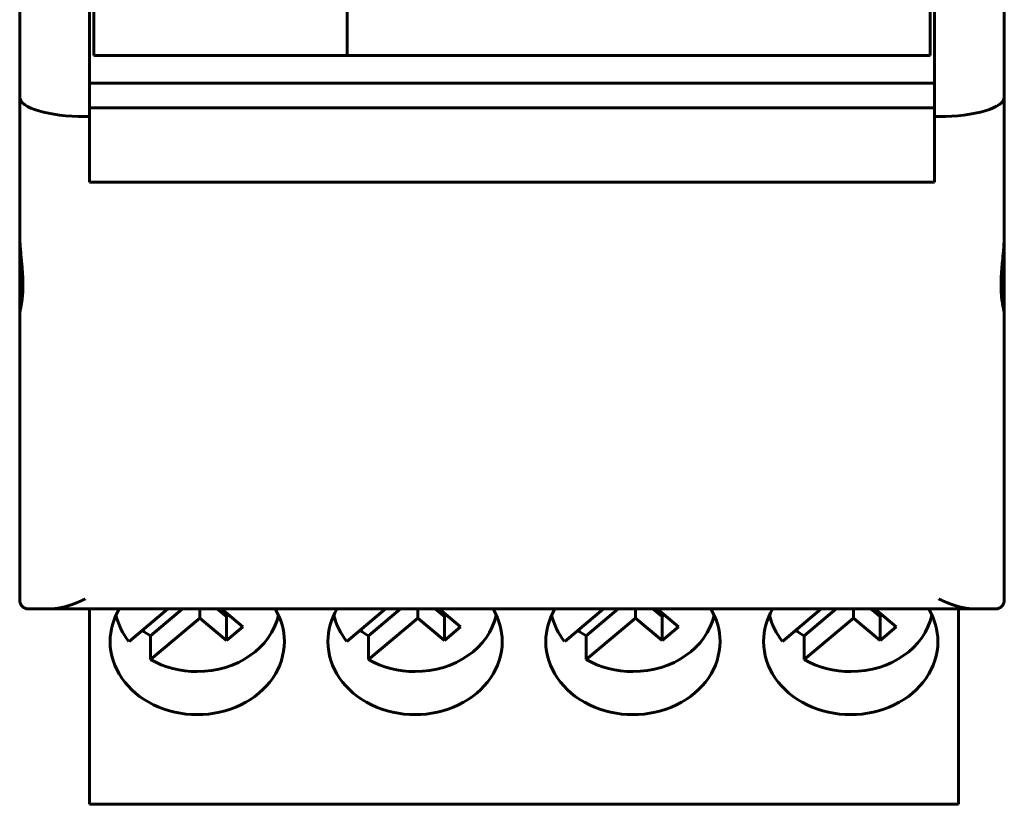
# Model space of a CAD drawing. Header units: millimetres. Extents: x -13 to 16, y -56 to 52.
# Tile 1 of 9: x -7 to 16, y -56 to -38. Entities that reach past the tile are written whole.
import ezdxf

# ---------------------------------------------------------------- set-up
doc = ezdxf.new("R2010")
doc.units = ezdxf.units.MM
doc.linetypes.add('K5LT_BASIC', pattern=[0])

msp = doc.modelspace()

# ---------------------------------------------------------------- linework, layer by layer
at = {"color": 150, "linetype": 'K5LT_BASIC', "lineweight": 60, "true_color": 0x0080ff}
for p, q in [((-5.116, -16.016), (-5.116, -38.416)), ((14.084, -38.416), (14.084, -16.016)), ((-6.816, -39.372), (-6.816, -33.017)), ((15.784, -39.372), (15.784, -33.017)), ((-5.216, -34.937), (-5.216, -39.816)), ((14.184, -34.937), (14.184, -39.816)), ((0.698, -38.416), (0.698, -37.416)), ((-5.116, -38.416), (14.084, -38.416)), ((-5.216, -39.05), (14.184, -39.05)), ((-6.816, -39.372), (-6.816, -42.516)), ((15.784, -39.372), (15.784, -42.516)), ((-5.216, -39.615), (14.184, -39.615)), ((-5.216, -39.816), (-5.316, -39.816)), ((-5.216, -39.816), (-5.216, -41.326)), ((14.184, -39.816), (14.284, -39.816)), ((14.184, -39.816), (14.184, -41.326)), ((-5.216, -41.326), (14.184, -41.326)), ((-6.816, -44.341), (-6.816, -42.516)), ((15.784, -44.341), (15.784, -42.516)), ((-6.816, -50.916), (-6.816, -44.341)), ((15.784, -44.341), (15.784, -50.916)), ((-6.111, -51.116), (-6.616, -51.116)), ((-6.111, -51.116), (-6.066, -51.116)), ((-6.111, -51.116), (-5.566, -51.116)), ((-5.566, -51.116), (-6.066, -51.116)), ((-5.566, -51.116), (-5.216, -51.116)), ((-5.566, -51.116), (14.534, -51.116)), ((-5.216, -55.51), (-5.216, -51.116)), ((-3.419, -51.116), (-4.307, -51.861)), ((-3.078, -51.116), (-3.812, -51.732)), ((-2.679, -51.326), (-2.679, -51.116)), ((-2.068, -51.294), (-2.28, -51.116)), ((-2.185, -51.116), (-1.696, -51.527)), ((-2.068, -51.294), (-2.021, -51.255)), ((-2.068, -51.839), (-2.068, -51.294)), ((1.581, -51.116), (0.693, -51.861)), ((1.922, -51.116), (1.188, -51.732)), ((2.321, -51.326), (2.321, -51.116)), ((2.932, -51.294), (2.72, -51.116)), ((2.815, -51.116), (3.304, -51.527)), ((2.932, -51.294), (2.979, -51.255)), ((2.932, -51.839), (2.932, -51.294)), ((6.581, -51.116), (5.693, -51.861)), ((6.922, -51.116), (6.188, -51.732)), ((7.321, -51.326), (7.321, -51.116)), ((7.932, -51.294), (7.72, -51.116)), ((7.815, -51.116), (8.304, -51.527)), ((7.932, -51.294), (7.979, -51.255)), ((7.932, -51.839), (7.932, -51.294)), ((11.581, -51.116), (10.693, -51.861)), ((11.922, -51.116), (11.188, -51.732)), ((12.321, -51.326), (12.321, -51.116)), ((12.932, -51.294), (12.72, -51.116)), ((12.815, -51.116), (13.304, -51.527)), ((12.932, -51.294), (12.979, -51.255)), ((12.932, -51.839), (12.932, -51.294)), ((14.534, -51.116), (15.078, -51.116)), ((14.734, -55.51), (14.734, -51.116)), ((15.078, -51.116), (15.034, -51.116)), ((15.078, -51.116), (15.584, -51.116)), ((-3.812, -52.277), (-2.679, -51.326)), ((-2.679, -51.326), (-2.068, -51.839)), ((-2.068, -51.839), (-1.696, -51.527)), ((1.188, -52.277), (2.321, -51.326)), ((2.321, -51.326), (2.932, -51.839)), ((2.932, -51.839), (3.304, -51.527)), ((6.188, -52.277), (7.321, -51.326)), ((7.321, -51.326), (7.932, -51.839)), ((7.932, -51.839), (8.304, -51.527)), ((11.188, -52.277), (12.321, -51.326)), ((12.321, -51.326), (12.932, -51.839)), ((12.932, -51.839), (13.304, -51.527)), ((-3.812, -51.732), (-3.812, -52.277)), ((1.188, -51.732), (1.188, -52.277)), ((6.188, -51.732), (6.188, -52.277)), ((11.188, -51.732), (11.188, -52.277)), ((-5.216, -55.51), (-5.216, -55.601)), ((14.734, -55.51), (14.734, -55.601)), ((14.734, -55.601), (-5.216, -55.601))]:
    msp.add_line(p, q, dxfattribs=at)
for centre, start, end in [((-6.616, -50.916), 180, 270), ((15.584, -50.916), 270, 0)]:
    msp.add_arc(centre, 0.2, start, end, dxfattribs=at)
for centre, major_axis, ratio, start_param, end_param in [((-5.316, -39.372), (-1.5, 0), 0.296213, 0, 1.570796), ((14.284, -39.372), (-1.5, 0), 0.296213, 1.570796, 3.141593), ((-2.741, -51.866), (-2, 0), 0.838646, 5.820118, 6.283185), ((-2.741, -50.963), (-1.898, 0), 0.838646, 0.187463, 0.599937), ((-2.741, -50.963), (1.898, 0), 0.838646, 4.712389, 6.095723), ((-2.741, -51.866), (-2, 0), 0.838646, 3.141593, 3.60466), ((2.259, -51.866), (-2, 0), 0.838646, 5.820118, 6.283185), ((2.259, -50.963), (-1.898, 0), 0.838646, 0.187463, 0.599937), ((2.259, -50.963), (1.898, 0), 0.838646, 4.712389, 6.095723), ((2.259, -51.866), (-2, 0), 0.838646, 3.141593, 3.60466), ((7.259, -51.866), (-2, 0), 0.838646, 5.820118, 6.283185), ((7.259, -50.963), (-1.898, 0), 0.838646, 0.187463, 0.599937), ((7.259, -50.963), (1.898, 0), 0.838646, 4.712389, 6.095723), ((7.259, -51.866), (-2, 0), 0.838646, 3.141593, 3.60466), ((12.259, -51.866), (-2, 0), 0.838646, 5.820118, 6.283185), ((12.259, -50.963), (-1.898, 0), 0.838646, 0.187463, 0.599937), ((12.259, -50.963), (1.898, 0), 0.838646, 4.712389, 6.095723), ((12.259, -51.866), (-2, 0), 0.838646, 3.141593, 3.60466), ((-2.741, -50.418), (-1.898, 0), 0.838646, 0.842987, 0.970859), ((2.259, -50.418), (-1.898, 0), 0.838646, 0.842987, 0.970859), ((7.259, -50.418), (-1.898, 0), 0.838646, 0.842987, 0.970859), ((12.259, -50.418), (-1.898, 0), 0.838646, 0.842987, 0.970859), ((-2.741, -51.866), (-2, 0), 0.838646, 0, 3.141593), ((2.259, -51.866), (-2, 0), 0.838646, 0, 3.141593), ((7.259, -51.866), (-2, 0), 0.838646, 0, 3.141593), ((12.259, -51.866), (-2, 0), 0.838646, 0, 3.141593), ((-2.741, -50.963), (1.898, 0), 0.838646, 4.112452, 4.712389), ((2.259, -50.963), (1.898, 0), 0.838646, 4.112452, 4.712389), ((7.259, -50.963), (1.898, 0), 0.838646, 4.112452, 4.712389), ((12.259, -50.963), (1.898, 0), 0.838646, 4.112452, 4.712389)]:
    msp.add_ellipse(centre, major_axis=major_axis, ratio=ratio, start_param=start_param, end_param=end_param, dxfattribs=at)
for points, knots in [([(-6.816, -44.341), (-6.816, -44.337), (-6.816, -44.331), (-6.815, -44.326), (-6.814, -44.32), (-6.814, -44.313), (-6.812, -44.306), (-6.81, -44.292), (-6.807, -44.275), (-6.803, -44.256), (-6.801, -44.247), (-6.799, -44.236), (-6.797, -44.226), (-6.795, -44.215), (-6.792, -44.204), (-6.79, -44.192), (-6.788, -44.18), (-6.785, -44.167), (-6.783, -44.154), (-6.78, -44.141), (-6.778, -44.128), (-6.776, -44.114), (-6.773, -44.1), (-6.771, -44.085), (-6.769, -44.07), (-6.766, -44.055), (-6.764, -44.039), (-6.762, -44.023), (-6.76, -44.007), (-6.758, -43.991), (-6.756, -43.974), (-6.754, -43.956), (-6.753, -43.939), (-6.751, -43.921), (-6.75, -43.903), (-6.748, -43.884), (-6.747, -43.865), (-6.746, -43.846), (-6.745, -43.827), (-6.744, -43.807), (-6.743, -43.787), (-6.742, -43.767), (-6.742, -43.746), (-6.741, -43.725), (-6.741, -43.704), (-6.741, -43.683), (-6.741, -43.662), (-6.742, -43.64), (-6.742, -43.618), (-6.742, -43.596), (-6.743, -43.574), (-6.744, -43.551), (-6.745, -43.529), (-6.746, -43.506), (-6.747, -43.483), (-6.748, -43.46), (-6.749, -43.436), (-6.751, -43.413), (-6.753, -43.389), (-6.754, -43.365), (-6.756, -43.341), (-6.758, -43.317), (-6.76, -43.292), (-6.762, -43.268), (-6.764, -43.243), (-6.766, -43.219), (-6.769, -43.194), (-6.771, -43.169), (-6.773, -43.144), (-6.776, -43.119), (-6.778, -43.095), (-6.78, -43.07), (-6.783, -43.045), (-6.785, -43.02), (-6.788, -42.994), (-6.79, -42.969), (-6.792, -42.944), (-6.795, -42.919), (-6.797, -42.893), (-6.799, -42.868), (-6.801, -42.843), (-6.803, -42.817), (-6.805, -42.792), (-6.807, -42.766), (-6.808, -42.741), (-6.81, -42.716), (-6.811, -42.69), (-6.812, -42.665), (-6.814, -42.64), (-6.815, -42.615), (-6.815, -42.59), (-6.816, -42.565), (-6.816, -42.54), (-6.816, -42.516)], [0, 0, 0, 0, 0.076421, 0.076421, 0.076421, 0.152581, 0.152581, 0.152581, 0.304663, 0.304663, 0.304663, 0.381043, 0.381043, 0.381043, 0.457547, 0.457547, 0.457547, 0.534071, 0.534071, 0.534071, 0.610508, 0.610508, 0.610508, 0.686753, 0.686753, 0.686753, 0.762713, 0.762713, 0.762713, 0.838755, 0.838755, 0.838755, 0.915089, 0.915089, 0.915089, 0.991606, 0.991606, 0.991606, 1.06819, 1.06819, 1.06819, 1.144727, 1.144727, 1.144727, 1.221109, 1.221109, 1.221109, 1.297238, 1.297238, 1.297238, 1.373145, 1.373145, 1.373145, 1.449287, 1.449287, 1.449287, 1.525662, 1.525662, 1.525662, 1.602177, 1.602177, 1.602177, 1.678728, 1.678728, 1.678728, 1.755207, 1.755207, 1.755207, 1.831501, 1.831501, 1.831501, 1.907506, 1.907506, 1.907506, 1.9835, 1.9835, 1.9835, 2.059773, 2.059773, 2.059773, 2.136203, 2.136203, 2.136203, 2.212668, 2.212668, 2.212668, 2.289055, 2.289055, 2.289055, 2.365267, 2.365267, 2.365267, 2.44123, 2.44123, 2.44123, 2.44123]), ([(15.784, -44.341), (15.784, -44.321), (15.772, -44.263), (15.746, -44.135), (15.727, -44.008), (15.715, -43.888), (15.709, -43.766), (15.709, -43.642), (15.713, -43.506), (15.721, -43.377), (15.735, -43.212), (15.755, -43.005), (15.777, -42.761), (15.784, -42.591), (15.784, -42.516)], [0, 0, 0, 0, 2.021252, 3.691368, 5.008703, 5.887175, 6.853794, 7.936296, 8.638561, 9.699262, 10.50197, 11.822368, 13.585661, 15, 15, 15, 15])]:
    msp.add_open_spline(points, degree=3, knots=knots, dxfattribs=at)
for points, weights, knots in [([(-6.111, -51.116), (-6.079, -51.116), (-6.047, -51.115), (-6.016, -51.112), (-5.983, -51.109), (-5.951, -51.104), (-5.919, -51.099), (-5.886, -51.093), (-5.853, -51.086), (-5.821, -51.078), (-5.787, -51.07), (-5.754, -51.061), (-5.721, -51.051), (-5.687, -51.04), (-5.654, -51.029), (-5.62, -51.018), (-5.586, -51.005), (-5.553, -50.993), (-5.519, -50.979), (-5.485, -50.965), (-5.451, -50.951), (-5.417, -50.936), (-5.383, -50.921), (-5.35, -50.905), (-5.316, -50.889)], [1, 0.999257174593, 0.999257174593, 1, 0.99949013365, 0.99949013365, 1, 0.999642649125, 0.999642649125, 1, 0.999742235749, 0.999742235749, 1, 0.999810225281, 0.999810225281, 1, 0.99985768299, 0.99985768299, 1, 0.999891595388, 0.999891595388, 1, 0.999916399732, 0.999916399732, 1], [4.7141572, 4.7141572, 4.7141572, 4.7141572, 4.8085795, 4.8085795, 4.8085795, 4.8868046, 4.8868046, 4.8868046, 4.952292, 4.952292, 4.952292, 5.0079101, 5.0079101, 5.0079101, 5.0556322, 5.0556322, 5.0556322, 5.0969585, 5.0969585, 5.0969585, 5.1330264, 5.1330264, 5.1330264, 5.1647001, 5.1647001, 5.1647001, 5.1647001]), ([(15.078, -51.116), (15.047, -51.116), (15.015, -51.115), (14.983, -51.112), (14.951, -51.109), (14.918, -51.104), (14.886, -51.098), (14.853, -51.093), (14.82, -51.086), (14.788, -51.078), (14.754, -51.07), (14.721, -51.06), (14.688, -51.05), (14.654, -51.04), (14.621, -51.029), (14.588, -51.017), (14.554, -51.005), (14.52, -50.992), (14.487, -50.979), (14.453, -50.965), (14.419, -50.951), (14.385, -50.936), (14.351, -50.921), (14.317, -50.905), (14.284, -50.889)], [1, 0.999252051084, 0.999252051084, 1, 0.999487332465, 0.999487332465, 1, 0.999641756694, 0.999641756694, 1, 0.99974310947, 0.99974310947, 1, 0.999812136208, 0.999812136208, 1, 0.99985914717, 0.99985914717, 1, 0.999892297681, 0.999892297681, 1, 0.999916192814, 0.999916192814, 1], [4.6158604, 4.6158604, 4.6158604, 4.6158604, 4.7106078, 4.7106078, 4.7106078, 4.7890476, 4.7890476, 4.7890476, 4.8546167, 4.8546167, 4.8546167, 4.9101404, 4.9101404, 4.9101404, 4.9576217, 4.9576217, 4.9576217, 4.9987348, 4.9987348, 4.9987348, 5.0346857, 5.0346857, 5.0346857, 5.0663986, 5.0663986, 5.0663986, 5.0663986])]:
    msp.add_rational_spline(points, weights, degree=3, knots=knots, dxfattribs=at)

doc.saveas('drawing.dxf')
